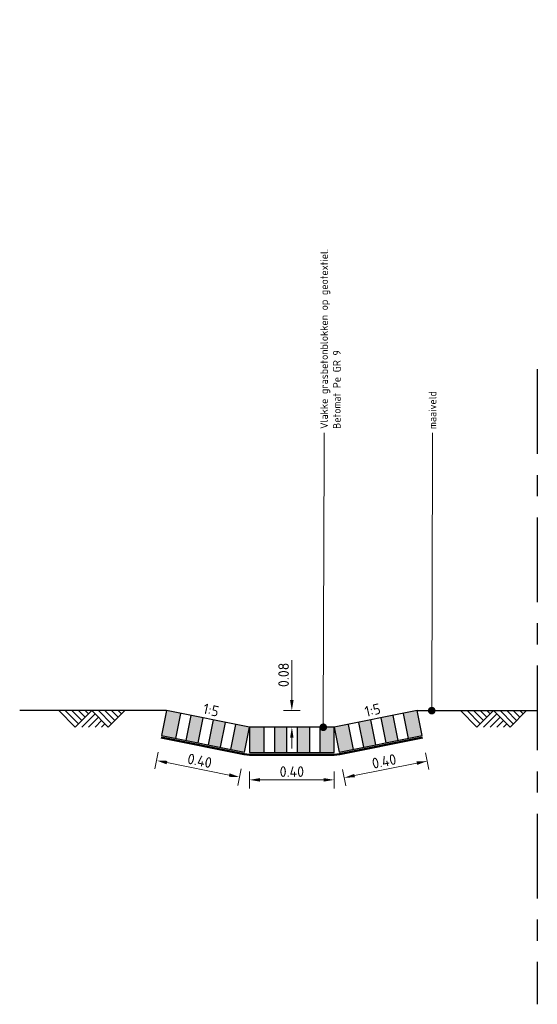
# Model space of a CAD drawing. Header units: metres. Extents: x 2158 to 2361, y 3646 to 3696.
# Tile 6 of 44: x 2196.16 to 2198.61, y 3667.45 to 3672.1. Entities that reach past the tile are written whole.
import ezdxf
from ezdxf import colors
from ezdxf.entities.mleader import LeaderData, LeaderLine
from ezdxf.math import Vec2, Vec3

# ---------------------------------------------------------------- set-up
doc = ezdxf.new("R2010")
doc.units = ezdxf.units.M
doc.header["$LTSCALE"] = 5
doc.linetypes.add('XX-AFBREEK', pattern=[7, 4, -1, 1, -1])
for name, color, linetype, lineweight in [('N-WE-GW-MAAIVELD-SD', 90, 'Continuous', 25), ('N-WE-RI-HWA_uitstroombak-G', 3, 'Continuous', 25), ('N-WE-VH-VERHARDING_GEOTEXTIEL-GD', 252, 'Continuous', 50), ('N-WE-VH-VERHARDING_GRASBETONSTEEN-A', 254, 'Continuous', 18), ('X-XX-AL-AANPIJLING-T18', 10, 'Continuous', 15), ('X-XX-AL-AFBREEKLIJN-GD', 7, 'XX-AFBREEK', 25), ('X-XX-AL-DETAIL1-M', 7, 'Continuous', 18), ('X-XX-AL-T25', 7, 'Continuous', 25)]:
    doc.layers.add(name, color=color, linetype=linetype, lineweight=lineweight)
doc.styles.add('NLCS-ISO-M20-T25', font='NLCS-ISO.ttf', dxfattribs={"height": 0.05})
doc.styles.add('NLCS-ISO-M20-T50', font='NLCS-ISO.ttf', dxfattribs={"height": 0.1})
doc.dimstyles.new('NLCS-M20-T25-PIJL_L2_H1', dxfattribs={"dimscale": 0.02, "dimtxt": 2.5, "dimasz": 2.5, "dimexe": 2, "dimexo": 2, "dimgap": 0.7, "dimtad": 1, "dimzin": 0, "dimdsep": 46, "dimtxsty": 'NLCS-ISO-M20-T25', "dimcen": 0, "dimdle": 2, "dimclrd": 256, "dimclre": 256, "dimclrt": 256, "dimadec": 1, "dimazin": 0, "dimtfac": 1, "dimtdec": 3, "dimtofl": 0, "dimtmove": 0, "dimatfit": 3, "dimfxl": 2, "dimfxlon": 1, "dimtfillclr": 256, "dimtolj": 1, "dimtzin": 0, "dimlwd": -1, "dimlwe": -1, "dimarcsym": 0})

# ---------------------------------------------------------------- blocks, each defined once
blk = doc.blocks.new('SGW-GRONDWERK_MAAIVELD-SOD')
at = {"color": 0, "ltscale": 0.1}
for p, q in [((3.13, -3.12), (0, 0)), ((3.75, -2.5), (1.25, 0)), ((4.37, -1.87), (2.5, 0)), ((6.25, 0), (3.13, -3.12)), ((5, -1.25), (3.75, 0)), ((5.62, -0.62), (5, 0)), ((9.38, -3.12), (6.25, 0)), ((10, -2.5), (7.5, 0)), ((10.63, -1.87), (8.75, 0)), ((12.5, 0), (9.38, -3.12)), ((11.25, -1.25), (10, 0)), ((11.88, -0.62), (11.25, 0)), ((6.87, -0.62), (4.37, -3.12)), ((7.5, -1.25), (5.62, -3.12)), ((8.12, -1.87), (6.87, -3.12)), ((8.75, -2.5), (8.12, -3.12))]:
    blk.add_line(p, q, dxfattribs=at)
blk = doc.blocks.new('*D27')
at = {"layer": 'Defpoints', "color": 0, "ltscale": 0.2, "transparency": 16777216}
for p in [(2197.249, 3668.7573), (2197.649, 3668.7573), (2197.649, 3668.5087)]:
    blk.add_point(p, dxfattribs=at)
at = {"layer": 'X-XX-AL-DETAIL1-M', "ltscale": 0.2, "transparency": 16777216}
for p, q in [((2197.249, 3668.5487), (2197.249, 3668.4687)), ((2197.649, 3668.5487), (2197.649, 3668.4687)), ((2197.299, 3668.5087), (2197.599, 3668.5087))]:
    blk.add_line(p, q, dxfattribs=at)
for points in [[(2197.299, 3668.517), (2197.299, 3668.5004), (2197.249, 3668.5087)], [(2197.599, 3668.517), (2197.599, 3668.5004), (2197.649, 3668.5087)]]:
    blk.add_solid(points, dxfattribs=at)
at = {"layer": 'X-XX-AL-DETAIL1-M', "ltscale": 0.2, "transparency": 16777216, "insert": (2197.449, 3668.5477), "char_height": 0.05, "attachment_point": 5, "style": 'NLCS-ISO-M20-T25'}
blk.add_mtext('\\A1;0.40', dxfattribs=at)
blk = doc.blocks.new('*D28')
at = {"layer": 'Defpoints', "color": 0, "ltscale": 0.2, "transparency": 16777216}
for p in [(2198.0412, 3668.8357), (2197.649, 3668.7573), (2198.0889, 3668.5975)]:
    blk.add_point(p, dxfattribs=at)
at = {"layer": 'X-XX-AL-DETAIL1-M', "ltscale": 0.2, "transparency": 16777216}
for p, q in [((2198.081, 3668.6367), (2198.0967, 3668.5583)), ((2197.6888, 3668.5583), (2197.7045, 3668.4798)), ((2197.7457, 3668.5288), (2198.0399, 3668.5877))]:
    blk.add_line(p, q, dxfattribs=at)
for points in [[(2198.0382, 3668.5958), (2198.0415, 3668.5795), (2198.0889, 3668.5975)], [(2197.7441, 3668.537), (2197.7473, 3668.5207), (2197.6967, 3668.519)]]:
    blk.add_solid(points, dxfattribs=at)
at = {"layer": 'X-XX-AL-DETAIL1-M', "ltscale": 0.2, "transparency": 16777216, "insert": (2197.8851, 3668.5965), "char_height": 0.05, "attachment_point": 5, "rotation": 11.3099, "style": 'NLCS-ISO-M20-T25'}
blk.add_mtext('\\A1;0.40', dxfattribs=at)
blk = doc.blocks.new('*D29')
at = {"layer": 'Defpoints', "color": 0, "ltscale": 0.2, "transparency": 16777216}
for p in [(2196.8568, 3668.8357), (2197.249, 3668.7573), (2196.8097, 3668.6001)]:
    blk.add_point(p, dxfattribs=at)
at = {"layer": 'X-XX-AL-DETAIL1-M', "ltscale": 0.2, "transparency": 16777216}
for p, q in [((2196.8175, 3668.6393), (2196.8018, 3668.5609)), ((2197.1529, 3668.5315), (2196.8587, 3668.5903)), ((2197.2097, 3668.5609), (2197.194, 3668.4825))]:
    blk.add_line(p, q, dxfattribs=at)
for points in [[(2196.8603, 3668.5985), (2196.857, 3668.5821), (2196.8097, 3668.6001)], [(2197.1545, 3668.5397), (2197.1512, 3668.5233), (2197.2019, 3668.5217)]]:
    blk.add_solid(points, dxfattribs=at)
at = {"layer": 'X-XX-AL-DETAIL1-M', "ltscale": 0.2, "transparency": 16777216, "insert": (2197.0134, 3668.5991), "char_height": 0.05, "attachment_point": 5, "rotation": 348.6901, "style": 'NLCS-ISO-M20-T25'}
blk.add_mtext('\\A1;0.40', dxfattribs=at)
blk = doc.blocks.new('*D30')
at = {"layer": 'Defpoints', "color": 0, "ltscale": 0.2, "transparency": 16777216}
for p in [(2197.449, 3668.8357), (2198.0412, 3668.8357), (2197.449, 3668.7573)]:
    blk.add_point(p, dxfattribs=at)
at = {"layer": 'X-XX-AL-DETAIL1-M', "ltscale": 0.2, "transparency": 16777216}
for p, q in [((2197.449, 3668.8857), (2197.449, 3669.0737)), ((2197.489, 3668.8357), (2197.409, 3668.8357)), ((2197.449, 3668.7573), (2197.489, 3668.7573)), ((2197.449, 3668.7073), (2197.449, 3668.6573))]:
    blk.add_line(p, q, dxfattribs=at)
for points in [[(2197.4407, 3668.8857), (2197.4573, 3668.8857), (2197.449, 3668.8357)], [(2197.4407, 3668.7073), (2197.4573, 3668.7073), (2197.449, 3668.7573)]]:
    blk.add_solid(points, dxfattribs=at)
at = {"layer": 'X-XX-AL-DETAIL1-M', "ltscale": 0.2, "transparency": 16777216, "insert": (2197.41, 3669.0047), "char_height": 0.05, "attachment_point": 5, "rotation": 90, "style": 'NLCS-ISO-M20-T25'}
blk.add_mtext('\\A1;0.08', dxfattribs=at)
blk = doc.blocks.new('_Dot')
at = {"color": 0, "linetype": 'ByBlock', "lineweight": -2}
blk.add_line((-0.5, 0), (-1, 0), dxfattribs=at)
at = {"color": 0, "linetype": 'ByBlock', "const_width": 0.5}
blk.add_lwpolyline([(-0.25, 0, 1), (0.25, 0, 1)], format="xyb", close=True, dxfattribs=at)

msp = doc.modelspace()

# ---------------------------------------------------------------- hatches: boundary and pattern name
at = {"layer": 'N-WE-VH-VERHARDING_GRASBETONSTEEN-A', "ltscale": 0.2}
h = msp.add_hatch(color=256, dxfattribs=at)
h.dxf.hatch_style = 1
h.paths.add_polyline_path([(2196.9229, 3668.8225), (2196.8568, 3668.8357), (2196.8332, 3668.7181), (2196.8994, 3668.7048)])
h = msp.add_hatch(color=256, dxfattribs=at)
h.dxf.hatch_style = 1
h.paths.add_polyline_path([(2198.0412, 3668.8357), (2197.9753, 3668.8225), (2197.9988, 3668.7049), (2198.0648, 3668.7181)])
h = msp.add_hatch(color=256, dxfattribs=at)
h.dxf.hatch_style = 1
h.paths.add_polyline_path([(2197.0284, 3668.8014), (2196.972, 3668.8127), (2196.9484, 3668.695), (2197.0048, 3668.6837)])
h = msp.add_hatch(color=256, dxfattribs=at)
h.dxf.hatch_style = 1
h.paths.add_polyline_path([(2197.134, 3668.7803), (2197.0774, 3668.7916), (2197.0539, 3668.6739), (2197.1105, 3668.6626)])
h = msp.add_hatch(color=256, dxfattribs=at)
h.dxf.hatch_style = 1
h.paths.add_polyline_path([(2197.8206, 3668.7916), (2197.7642, 3668.7803), (2197.7877, 3668.6626), (2197.8441, 3668.6739)])
h = msp.add_hatch(color=256, dxfattribs=at)
h.dxf.hatch_style = 1
h.paths.add_polyline_path([(2197.9262, 3668.8127), (2197.8696, 3668.8014), (2197.8932, 3668.6837), (2197.9498, 3668.6951)])
h = msp.add_hatch(color=256, dxfattribs=at)
h.dxf.hatch_style = 1
h.paths.add_polyline_path([(2197.249, 3668.7573), (2197.183, 3668.7705), (2197.1595, 3668.6528), (2197.2255, 3668.6396)])
h = msp.add_hatch(color=256, dxfattribs=at)
h.dxf.hatch_style = 1
h.paths.add_polyline_path([(2197.3165, 3668.7573), (2197.249, 3668.7573), (2197.249, 3668.6373), (2197.3165, 3668.6373)])
h = msp.add_hatch(color=256, dxfattribs=at)
h.dxf.hatch_style = 1
h.paths.add_polyline_path([(2197.424, 3668.7573), (2197.3665, 3668.7573), (2197.3665, 3668.6373), (2197.424, 3668.6373)])
h = msp.add_hatch(color=256, dxfattribs=at)
h.dxf.hatch_style = 1
h.paths.add_polyline_path([(2197.5317, 3668.7573), (2197.474, 3668.7573), (2197.474, 3668.6373), (2197.5317, 3668.6373)])
h = msp.add_hatch(color=256, dxfattribs=at)
h.dxf.hatch_style = 1
h.paths.add_polyline_path([(2197.649, 3668.7573), (2197.5817, 3668.7573), (2197.5817, 3668.6373), (2197.649, 3668.6373)])
h = msp.add_hatch(color=256, dxfattribs=at)
h.dxf.hatch_style = 1
h.paths.add_polyline_path([(2197.7152, 3668.7705), (2197.649, 3668.7573), (2197.6725, 3668.6396), (2197.7387, 3668.6528)])

# ---------------------------------------------------------------- linework, layer by layer
at = {"layer": 'N-WE-RI-HWA_uitstroombak-G', "ltscale": 0.2}
for points in [[(2196.8568, 3668.8357), (2196.1623, 3668.8357)], [(2198.0412, 3668.8357), (2198.6094, 3668.8357)], [(2197.2255, 3668.6396), (2197.249, 3668.7573)]]:
    msp.add_lwpolyline(points, dxfattribs=at)
for points in [[(2197.249, 3668.7573), (2196.8568, 3668.8357), (2196.8332, 3668.7181), (2197.2255, 3668.6396)], [(2198.0412, 3668.8357), (2197.649, 3668.7573), (2197.6725, 3668.6396), (2198.0648, 3668.7181)], [(2197.649, 3668.7573), (2197.249, 3668.7573), (2197.249, 3668.6373), (2197.649, 3668.6373)]]:
    msp.add_lwpolyline(points, close=True, dxfattribs=at)
at = {"layer": 'N-WE-RI-HWA_uitstroombak-G'}
for points in [[(2196.9229, 3668.8225), (2196.8994, 3668.7048)], [(2197.9753, 3668.8225), (2197.9988, 3668.7049)], [(2196.972, 3668.8127), (2196.9484, 3668.695)], [(2197.0284, 3668.8014), (2197.0048, 3668.6837)], [(2197.0774, 3668.7916), (2197.0539, 3668.6739)], [(2197.134, 3668.7803), (2197.1105, 3668.6626)], [(2197.7642, 3668.7803), (2197.7877, 3668.6626)], [(2197.8206, 3668.7916), (2197.8441, 3668.6739)], [(2197.8696, 3668.8014), (2197.8932, 3668.6837)], [(2197.9262, 3668.8127), (2197.9498, 3668.6951)], [(2197.183, 3668.7705), (2197.1595, 3668.6528)], [(2197.3165, 3668.7573), (2197.3165, 3668.6373)], [(2197.3665, 3668.7573), (2197.3665, 3668.6373)], [(2197.424, 3668.7573), (2197.424, 3668.6373)], [(2197.474, 3668.7573), (2197.474, 3668.6373)], [(2197.5317, 3668.7573), (2197.5317, 3668.6373)], [(2197.5817, 3668.7573), (2197.5817, 3668.6373)], [(2197.7152, 3668.7705), (2197.7387, 3668.6528)]]:
    msp.add_lwpolyline(points, dxfattribs=at)
at = {"layer": 'N-WE-VH-VERHARDING_GEOTEXTIEL-GD', "ltscale": 0.2}
msp.add_lwpolyline([(2196.8313, 3668.7082), (2197.224, 3668.6297), (2197.2485, 3668.6273), (2197.6495, 3668.6273), (2197.674, 3668.6297), (2198.0667, 3668.7082)], dxfattribs=at)
at = {"layer": 'X-XX-AL-AFBREEKLIJN-GD', "ltscale": 0.02}
msp.add_line((2198.6094, 3670.4485), (2198.6094, 3667.4485), dxfattribs=at)

# ---------------------------------------------------------------- block references
at = {"layer": 'N-WE-GW-MAAIVELD-SD', "ltscale": 0.2, "xscale": 0.025, "yscale": 0.025, "zscale": 0.025}
for p in [(2196.3469, 3668.8357), (2198.2459, 3668.8357)]:
    msp.add_blockref('SGW-GRONDWERK_MAAIVELD-SOD', p, dxfattribs=at)

# ---------------------------------------------------------------- texts
at = {"layer": 'X-XX-AL-T25', "ltscale": 0.2, "char_height": 0.05, "style": 'NLCS-ISO-M20-T25'}
for insert, attachment_point, rotation in [((2197.1088, 3668.8547), 3, 347.1644), ((2197.7892, 3668.8547), 1, 12.8356)]:
    msp.add_mtext_dynamic_manual_height_columns('1:5', width=0.236931, gutter_width=0.18, heights=[0], dxfattribs=dict(at, insert=insert, attachment_point=attachment_point, rotation=rotation))

# ---------------------------------------------------------------- dimensions: what is measured, and where the dimension line sits
at = {"layer": 'X-XX-AL-DETAIL1-M', "ltscale": 0.2}
dim = msp.add_linear_dim(base=(2197.449, 3668.8357), p1=(2197.449, 3668.7573), p2=(2198.0412, 3668.8357), angle=90, dimstyle='NLCS-M20-T25-PIJL_L2_H1', dxfattribs=at)
dim.commit()
dim.dimension.update_dxf_attribs({"geometry": '*D30', "text_midpoint": (2197.41, 3669.0047)})
for p1, p2, distance, picture, middle in [((2197.249, 3668.7573), (2196.8568, 3668.8357), 0.2403, '*D29', (2197.0134, 3668.5991)), ((2197.649, 3668.7573), (2198.0412, 3668.8357), -0.243, '*D28', (2197.8851, 3668.5965))]:
    dim = msp.add_aligned_dim(p1=p1, p2=p2, distance=distance, dimstyle='NLCS-M20-T25-PIJL_L2_H1', dxfattribs=at)
    dim.commit()
    dim.dimension.update_dxf_attribs({"geometry": picture, "text_midpoint": middle})
dim = msp.add_linear_dim(base=(2197.649, 3668.5087), p1=(2197.249, 3668.7573), p2=(2197.649, 3668.7573), dimstyle='NLCS-M20-T25-PIJL_L2_H1', dxfattribs=at)
dim.commit()
dim.dimension.update_dxf_attribs({"geometry": '*D27', "text_midpoint": (2197.449, 3668.5477)})

# ---------------------------------------------------------------- leaders
at = {"layer": 'X-XX-AL-AANPIJLING-T18'}
ml = msp.add_multileader_mtext('Standard', dxfattribs=at)
ml.set_content('{\\C2;Vlakke grasbetonblokken op geotextiel.\\PBetomat Pe GR 9}', color=256, style='NLCS-ISO-M20-T50')
ml.set_leader_properties(color=256, linetype='ByLayer', lineweight=-1)
ml.set_arrow_properties(name='DOT')
ml.build(insert=Vec2(0, 0))
ml.multileader.update_dxf_attribs({"text_right_attachment_type": 5, "dogleg_length": 0.045, "arrow_head_size": 0.036})
ctx = ml.context
ctx.base_point, ctx.char_height, ctx.arrow_head_size, ctx.landing_gap_size, ctx.plane_origin, ctx.plane_x_axis, ctx.plane_y_axis = Vec3(2197.6015, 3670.1485), 0.036, 0.036, 0.018, Vec3(2197.6015, 3666.5756), Vec3(0, 1), Vec3(-1, 0)
ctx.right_attachment = 5
notes = []
notes.append((ctx, [(0, (1, 1, 0), (2197.6015, 3670.0585), (0, 1), 0.09, [(0, [(2197.5975, 3668.7573)], 0, [])])]))
ctx.mtext.insert, ctx.mtext.text_direction, ctx.mtext.rotation, ctx.mtext.width, ctx.mtext.flow_direction = Vec3(2197.5835, 3670.1665), Vec3(0, 1), 1.570796, 1.933083, 5
ml = msp.add_multileader_mtext('Standard', dxfattribs=at)
ml.set_content('{\\C2;maaiveld}', color=256, style='NLCS-ISO-M20-T50')
ml.set_leader_properties(color=256, linetype='ByLayer', lineweight=-1)
ml.set_arrow_properties(name='DOT')
ml.build(insert=Vec2(0, 0))
ml.multileader.update_dxf_attribs({"text_right_attachment_type": 5, "dogleg_length": 0.045, "arrow_head_size": 0.036})
ctx = ml.context
ctx.base_point, ctx.char_height, ctx.arrow_head_size, ctx.landing_gap_size, ctx.plane_origin, ctx.plane_x_axis, ctx.plane_y_axis = Vec3(2198.1142, 3670.1485), 0.036, 0.036, 0.018, Vec3(2198.1142, 3666.5756), Vec3(0, 1), Vec3(-1, 0)
ctx.right_attachment = 5
notes.append((ctx, [(0, (1, 1, 0), (2198.1142, 3670.0585), (0, 1), 0.09, [(0, [(2198.1102, 3668.8357)], 0, [])])]))
ctx.mtext.insert, ctx.mtext.text_direction, ctx.mtext.rotation, ctx.mtext.width, ctx.mtext.flow_direction = Vec3(2198.0962, 3670.1665), Vec3(0, 1), 1.570796, 1.933083, 5
for ctx, leaders in notes:
    for number, flags, end, landing, length, lines in leaders:
        leader = LeaderData()
        leader.index, (leader.has_last_leader_line, leader.has_dogleg_vector, leader.attachment_direction) = number, flags
        leader.last_leader_point, leader.dogleg_vector, leader.dogleg_length = Vec3(end), Vec3(landing), length
        for number, points, colour, breaks in lines:
            line = LeaderLine()
            line.index, line.vertices, line.color, line.breaks = number, Vec3.list(points), colors.encode_raw_color(colour), breaks
            leader.lines.append(line)
        ctx.leaders.append(leader)

doc.saveas('drawing.dxf')
